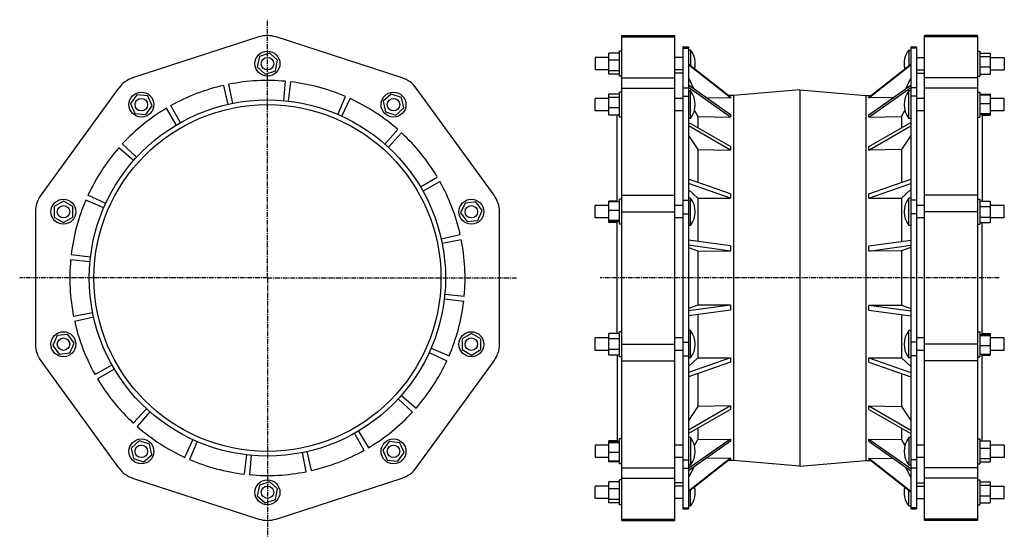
# Model space of a CAD drawing. Header units: millimetres. Extents: x -206 to 1057, y -209 to 454.
import ezdxf

# ---------------------------------------------------------------- set-up
doc = ezdxf.new("R2010")
doc.units = ezdxf.units.MM
doc.header["$LTSCALE"] = 16.335
doc.linetypes.add('CENTER', pattern=[0.6, 0.375, -0.075, 0.075, -0.075])
doc.layers.get('0').update_dxf_attribs({"linetype": 'CONTINUOUS'})
doc.layers.add('DEFAULT_1', color=7, linetype='CENTER')

msp = doc.modelspace()

# ---------------------------------------------------------------- linework, layer by layer
at = {"color": 7, "linetype": 'Continuous'}
for p, q in [((100.6, 431.8), (-61.1, 379.3)), ((284.6, 379.3), (122.9, 431.8)), ((566.5, -188.6), (566.5, 433.6)), ((566.5, 433.6), (634.5, 433.6)), ((634.5, -188.6), (634.5, 433.6)), ((954.5, -188.6), (954.5, 433.6)), ((1022.5, 433.6), (954.5, 433.6)), ((1022.5, 433.6), (1022.5, -188.6)), ((644.5, 419), (644.5, -174)), ((644.5, 419), (652, 419)), ((652, 419), (652, -174)), ((937, 419), (937, -174)), ((937, 419), (944.5, 419)), ((944.5, 419), (944.5, -174)), ((101.5, 406.8), (98.6, 393.3)), ((114.7, 411.1), (101.5, 406.8)), ((124.9, 401.9), (114.7, 411.1)), ((532, 405.5), (532, 389.5)), ((549.9, 405.5), (532, 405.5)), ((549.9, 384), (549.9, 411.1)), ((563.5, 411.1), (549.9, 411.1)), ((563.5, 381.6), (563.5, 413.6)), ((566.5, 413.6), (563.5, 413.6)), ((644.5, 405.5), (634.5, 405.5)), ((654.6, 415.1), (652, 415.1)), ((654.6, 415.1), (654.6, 395)), ((934.4, 415.1), (934.4, 395)), ((934.4, 415.1), (937, 415.1)), ((944.5, 405.5), (954.5, 405.5)), ((1022.5, 413.6), (1025.5, 413.6)), ((1025.5, 413.6), (1025.5, 381.6)), ((1025.5, 411.1), (1039, 411.1)), ((1025.5, 406.8), (1039, 406.8)), ((1039, 411.1), (1039, 384)), ((1039, 405.5), (1057, 405.5)), ((1057, 405.5), (1057, 389.5)), ((98.6, 393.3), (108.9, 384)), ((122.1, 388.3), (124.9, 401.9)), ((563.5, 401.9), (549.9, 401.9)), ((705.7, 354.5), (652, 397.1)), ((705.8, 353.5), (652, 396.2)), ((883.2, 353.5), (937, 396.2)), ((883.3, 354.5), (937, 397.1)), ((1025.5, 393.3), (1039, 393.3)), ((108.9, 384), (122.1, 388.3)), ((549.9, 389.5), (532, 389.5)), ((563.5, 388.3), (549.9, 388.3)), ((563.5, 384), (549.9, 384)), ((566.5, 381.6), (563.5, 381.6)), ((644.5, 389.5), (634.5, 389.5)), ((644.5, 385.5), (634.5, 385.5)), ((652, 379.2), (658.4, 365.6)), ((937, 379.2), (930.6, 365.6)), ((944.5, 389.5), (954.5, 389.5)), ((944.5, 385.5), (954.5, 385.5)), ((1022.5, 381.6), (1025.5, 381.6)), ((1025.5, 384), (1039, 384)), ((1039, 389.5), (1057, 389.5)), ((61.3, 345.3), (55.8, 369.7)), ((67.2, 346.6), (62.3, 371.1)), ((132.7, 350), (135, 374.9)), ((138.6, 349.4), (141.6, 374.2)), ((705.8, 332.1), (652, 370.1)), ((705.7, 329.1), (652, 367)), ((883.2, 332.1), (937, 370.1)), ((883.3, 329.1), (937, 367)), ((-79.1, 366.2), (-179, 228.6)), ((-55.6, 357.7), (-63.7, 346.5)), ((-41.8, 356.2), (-55.6, 357.7)), ((-36.1, 343.6), (-41.8, 356.2)), ((202, 332.4), (211.8, 355.4)), ((270.6, 358.6), (260.3, 349.3)), ((283.8, 354.3), (270.6, 358.6)), ((286.6, 340.8), (283.8, 354.3)), ((402.5, 228.6), (302.6, 366.2)), ((549.9, 331.5), (549.9, 358.6)), ((563.5, 358.6), (549.9, 358.6)), ((563.5, 354.3), (549.9, 354.3)), ((563.5, 329), (563.5, 361)), ((566.5, 361), (563.5, 361)), ((654.6, 362.6), (652, 362.6)), ((654.6, 327.4), (654.6, 362.6)), ((674.7, 354.1), (705.8, 353.5)), ((709.5, 356.7), (702.8, 356.8)), ((794.5, 364), (709.5, 356.7)), ((709.5, 356.7), (709.5, -111.7)), ((794.5, 364), (794.5, -119.1)), ((794.5, 364), (879.5, 356.7)), ((879.5, 356.7), (886.1, 356.8)), ((879.5, 356.7), (879.5, -111.7)), ((914.3, 354.1), (883.2, 353.5)), ((934.4, 327.4), (934.4, 362.6)), ((937, 362.6), (934.4, 362.6)), ((1022.5, 361), (1025.5, 361)), ((1025.5, 361), (1025.5, 329)), ((1025.5, 358.6), (1039, 358.6)), ((1025.5, 357.7), (1039, 357.7)), ((1039, 358.6), (1039, 331.5)), ((-63.7, 346.5), (-58.1, 333.8)), ((-44.3, 332.4), (-36.1, 343.6)), ((0.1, 321.8), (-12.1, 343.7)), ((207.4, 330), (217.9, 352.7)), ((260.3, 349.3), (263.2, 335.8)), ((532, 337), (532, 353)), ((549.9, 353), (532, 353)), ((644.5, 353), (634.5, 353)), ((954.5, 353), (944.5, 353)), ((1025.5, 346.5), (1039, 346.5)), ((1057, 353), (1039, 353)), ((1057, 337), (1057, 353)), ((-58.1, 333.8), (-44.3, 332.4)), ((-5.1, 318.9), (-17.8, 340.3)), ((263.2, 335.8), (276.3, 331.5)), ((276.3, 331.5), (286.6, 340.8)), ((549.9, 337), (532, 337)), ((563.5, 340.8), (549.9, 340.8)), ((563.5, 331.5), (549.9, 331.5)), ((560.5, 220.1), (560.5, 331.5)), ((566.5, 329), (563.5, 329)), ((644.5, 337), (634.5, 337)), ((659.6, 337.6), (663.7, 329.8)), ((663.7, 329.8), (663.7, 315.5)), ((663.7, 329.8), (705.7, 329.1)), ((883.3, 329.1), (925.2, 329.8)), ((925.2, 329.8), (929.4, 337.6)), ((925.2, 329.8), (925.2, 315.5)), ((954.5, 337), (944.5, 337)), ((1022.5, 329), (1025.5, 329)), ((1025.5, 333.8), (1039, 333.8)), ((1025.5, 332.4), (1039, 332.4)), ((1028.5, 332.4), (1028.5, 221.3)), ((1028.5, 331.5), (1039, 331.5)), ((1057, 337), (1039, 337)), ((654.6, 327.4), (652, 327.4)), ((705.7, 291.3), (652, 322.2)), ((705.8, 286.7), (652, 317.7)), ((883.2, 286.7), (937, 317.7)), ((883.3, 291.3), (937, 322.2)), ((937, 327.4), (934.4, 327.4)), ((262.4, 294.3), (278.9, 313.1)), ((266.9, 290.3), (283.8, 308.6)), ((652, 305.4), (663.7, 287.2)), ((937, 305.4), (925.2, 287.2)), ((-56, 277.6), (-74.4, 294.6)), ((-60, 273.1), (-78.8, 289.6)), ((663.7, 287.2), (663.7, 245.3)), ((663.7, 287.2), (705.8, 286.7)), ((925.2, 287.2), (883.2, 286.7)), ((925.2, 287.2), (925.2, 245.3)), ((308.1, 239.3), (329.6, 252.1)), ((311.1, 234.1), (332.9, 246.3)), ((705.8, 230.6), (652, 249.4)), ((705.7, 224.8), (652, 243.6)), ((883.2, 230.6), (937, 249.4)), ((883.3, 224.8), (937, 243.6)), ((-95.7, 218.1), (-118.4, 228.6)), ((652, 236.1), (663.7, 225.1)), ((925.2, 225.1), (937, 236.1)), ((-149.9, 221.3), (-161.9, 214.4)), ((-137.9, 214.4), (-149.9, 221.3)), ((-98.2, 212.7), (-121.1, 222.5)), ((365.3, 218.7), (359.6, 206)), ((379, 220.1), (365.3, 218.7)), ((387.2, 208.9), (379, 220.1)), ((532, 199.5), (532, 215.5)), ((549.9, 215.5), (532, 215.5)), ((549.9, 193.6), (549.9, 221.3)), ((560.5, 221.3), (549.9, 221.3)), ((563.5, 220.1), (549.9, 220.1)), ((563.5, 191.5), (563.5, 223.5)), ((566.5, 223.5), (563.5, 223.5)), ((644.5, 215.5), (634.5, 215.5)), ((654.6, 225.1), (652, 225.1)), ((654.6, 189.9), (654.6, 225.1)), ((663.7, 225.1), (663.7, 169.4)), ((663.7, 225.1), (705.7, 224.8)), ((883.3, 224.8), (925.2, 225.1)), ((925.2, 225.1), (925.2, 169.4)), ((937, 225.1), (934.4, 225.1)), ((934.4, 189.9), (934.4, 225.1)), ((954.5, 215.5), (944.5, 215.5)), ((1022.5, 223.5), (1025.5, 223.5)), ((1025.5, 223.5), (1025.5, 191.5)), ((1025.5, 221.3), (1039, 221.3)), ((1039, 221.3), (1039, 193.6)), ((1057, 215.5), (1039, 215.5)), ((1057, 199.5), (1057, 215.5)), ((-185.9, 207.5), (-185.9, 37.5)), ((-161.9, 214.4), (-161.9, 200.6)), ((-137.9, 200.6), (-137.9, 214.4)), ((359.6, 206), (367.8, 194.8)), ((381.5, 196.3), (387.2, 208.9)), ((409.4, 37.5), (409.4, 207.5)), ((563.5, 208.9), (549.9, 208.9)), ((1025.5, 214.4), (1039, 214.4)), ((-161.9, 200.6), (-149.9, 193.6)), ((-149.9, 193.6), (-137.9, 200.6)), ((367.8, 194.8), (381.5, 196.3)), ((549.9, 199.5), (532, 199.5)), ((563.5, 196.3), (549.9, 196.3)), ((563.5, 194.8), (549.9, 194.8)), ((560.5, 193.6), (549.9, 193.6)), ((560.5, 51.3), (560.5, 194.8)), ((566.5, 191.5), (563.5, 191.5)), ((644.5, 199.5), (634.5, 199.5)), ((654.6, 189.9), (652, 189.9)), ((937, 189.9), (934.4, 189.9)), ((954.5, 199.5), (944.5, 199.5)), ((1022.5, 191.5), (1025.5, 191.5)), ((1025.5, 200.6), (1039, 200.6)), ((1025.5, 193.6), (1039, 193.6)), ((1028.5, 50.1), (1028.5, 193.6)), ((1057, 199.5), (1039, 199.5)), ((334.6, 172.9), (359, 178.4)), ((335.9, 167.1), (360.4, 171.9)), ((705.7, 163.6), (652, 171.1)), ((705.8, 157.1), (652, 164.7)), ((883.2, 157.1), (937, 164.7)), ((883.3, 163.6), (937, 171.1)), ((-115.1, 149.3), (-140, 152.3)), ((652, 161.7), (663.7, 157.3)), ((663.7, 157.3), (663.7, 87.7)), ((663.7, 157.3), (705.8, 157.1)), ((925.2, 157.3), (883.2, 157.1)), ((937, 161.7), (925.2, 157.3)), ((925.2, 157.3), (925.2, 87.7)), ((-115.8, 143.4), (-140.7, 145.7)), ((339.3, 101.6), (364.2, 99.3)), ((338.7, 95.6), (363.5, 92.7)), ((-112.3, 77.9), (-136.9, 73)), ((705.8, 87.8), (652, 80.3)), ((663.7, 87.7), (652, 83.3)), ((705.7, 81.4), (652, 73.9)), ((705.8, 87.8), (663.7, 87.7)), ((883.2, 87.8), (925.2, 87.7)), ((883.2, 87.8), (937, 80.3)), ((883.3, 81.4), (937, 73.9)), ((925.2, 87.7), (937, 83.3)), ((-111.1, 72), (-135.5, 66.5)), ((663.7, 75.5), (663.7, 19.8)), ((925.2, 75.5), (925.2, 19.8)), ((373.4, 51.3), (361.4, 44.4)), ((385.4, 44.4), (373.4, 51.3)), ((549.9, 23.6), (549.9, 51.3)), ((563.5, 51.3), (549.9, 51.3)), ((563.5, 21.5), (563.5, 53.5)), ((566.5, 53.5), (563.5, 53.5)), ((654.6, 55.1), (652, 55.1)), ((654.6, 19.9), (654.6, 55.1)), ((937, 55.1), (934.4, 55.1)), ((934.4, 19.9), (934.4, 55.1)), ((1022.5, 53.5), (1025.5, 53.5)), ((1025.5, 53.5), (1025.5, 21.5)), ((1028.5, 51.3), (1039, 51.3)), ((1039, 51.3), (1039, 23.6)), ((-158, 48.7), (-163.6, 36)), ((-144.2, 50.1), (-158, 48.7)), ((-136.1, 38.9), (-144.2, 50.1)), ((-141.7, 26.3), (-136.1, 38.9)), ((361.4, 44.4), (361.4, 30.5)), ((385.4, 30.5), (385.4, 44.4)), ((532, 29.5), (532, 45.5)), ((549.9, 45.5), (532, 45.5)), ((563.5, 44.4), (549.9, 44.4)), ((644.5, 45.5), (634.5, 45.5)), ((954.5, 45.5), (944.5, 45.5)), ((1025.5, 50.1), (1039, 50.1)), ((1025.5, 48.7), (1039, 48.7)), ((1057, 45.5), (1039, 45.5)), ((1057, 29.5), (1057, 45.5)), ((-163.6, 36), (-155.5, 24.8)), ((-155.5, 24.8), (-141.7, 26.3)), ((319.3, 26.8), (342, 16.3)), ((321.7, 32.3), (344.7, 22.4)), ((361.4, 30.5), (373.4, 23.6)), ((373.4, 23.6), (385.4, 30.5)), ((549.9, 29.5), (532, 29.5)), ((563.5, 30.5), (549.9, 30.5)), ((644.5, 29.5), (634.5, 29.5)), ((954.5, 29.5), (944.5, 29.5)), ((1025.5, 36), (1039, 36)), ((1057, 29.5), (1039, 29.5)), ((-179, 16.3), (-79.1, -121.2)), ((302.6, -121.2), (402.5, 16.3)), ((563.5, 23.6), (549.9, 23.6)), ((560.5, 23.6), (560.5, -87.4)), ((566.5, 21.5), (563.5, 21.5)), ((705.7, 20.2), (652, 1.4)), ((654.6, 19.9), (652, 19.9)), ((652, 8.8), (663.7, 19.8)), ((705.8, 14.3), (652, -4.5)), ((663.7, 19.8), (705.7, 20.2)), ((883.2, 14.3), (937, -4.5)), ((883.3, 20.2), (925.2, 19.8)), ((883.3, 20.2), (937, 1.4)), ((925.2, 19.8), (937, 8.8)), ((937, 19.9), (934.4, 19.9)), ((1022.5, 21.5), (1025.5, 21.5)), ((1025.5, 24.8), (1039, 24.8)), ((1028.5, -86.5), (1028.5, 24.8)), ((1028.5, 23.6), (1039, 23.6)), ((-87.6, 10.8), (-109.4, -1.4)), ((-84.6, 5.6), (-106.1, -7.1)), ((663.7, -0.4), (663.7, -42.3)), ((925.2, -0.4), (925.2, -42.3)), ((279.6, -32.6), (297.9, -49.6)), ((283.6, -28.2), (302.4, -44.7)), ((-43.3, -45.3), (-60.3, -63.7)), ((-38.9, -49.3), (-55.4, -68.1)), ((705.8, -41.7), (652, -72.8)), ((663.7, -42.3), (652, -60.4)), ((705.7, -46.3), (652, -77.3)), ((705.8, -41.7), (663.7, -42.3)), ((883.2, -41.7), (925.2, -42.3)), ((883.2, -41.7), (937, -72.8)), ((883.3, -46.3), (937, -77.3)), ((925.2, -42.3), (937, -60.4)), ((228.6, -73.9), (241.4, -95.4)), ((663.7, -70.5), (663.7, -84.8)), ((925.2, -70.5), (925.2, -84.8)), ((-52.8, -86.5), (-63.1, -95.8)), ((-39.6, -90.8), (-52.8, -86.5)), ((16.1, -85), (5.6, -107.7)), ((21.6, -87.5), (11.7, -110.4)), ((223.4, -76.9), (235.6, -98.7)), ((267.8, -87.4), (259.7, -98.6)), ((281.6, -88.9), (267.8, -87.4)), ((549.9, -113.6), (549.9, -86.5)), ((560.5, -86.5), (549.9, -86.5)), ((563.5, -87.4), (549.9, -87.4)), ((563.5, -116.1), (563.5, -84.1)), ((566.5, -84.1), (563.5, -84.1)), ((654.6, -82.4), (652, -82.4)), ((705.7, -84.2), (652, -122.1)), ((705.8, -87.1), (652, -125.1)), ((654.6, -82.4), (654.6, -117.6)), ((659.6, -92.7), (663.7, -84.8)), ((663.7, -84.8), (705.7, -84.2)), ((883.2, -87.1), (937, -125.1)), ((883.3, -84.2), (925.2, -84.8)), ((883.3, -84.2), (937, -122.1)), ((925.2, -84.8), (929.4, -92.7)), ((937, -82.4), (934.4, -82.4)), ((934.4, -82.4), (934.4, -117.6)), ((1022.5, -84.1), (1025.5, -84.1)), ((1025.5, -84.1), (1025.5, -116.1)), ((1025.5, -86.5), (1039, -86.5)), ((1039, -86.5), (1039, -113.6)), ((-63.1, -95.8), (-60.2, -109.4)), ((-36.7, -104.4), (-39.6, -90.8)), ((162.2, -100.4), (167.7, -124.8)), ((259.7, -98.6), (265.3, -111.3)), ((287.2, -101.5), (281.6, -88.9)), ((532, -92), (532, -108)), ((549.9, -92), (532, -92)), ((563.5, -88.9), (549.9, -88.9)), ((644.5, -92), (634.5, -92)), ((954.5, -92), (944.5, -92)), ((1025.5, -95.8), (1039, -95.8)), ((1057, -92), (1039, -92)), ((1057, -92), (1057, -108)), ((-60.2, -109.4), (-47, -113.6)), ((-47, -113.6), (-36.7, -104.4)), ((84.9, -104.4), (82, -129.3)), ((90.9, -105.1), (88.6, -130)), ((156.3, -101.6), (161.2, -126.2)), ((265.3, -111.3), (279.1, -112.7)), ((279.1, -112.7), (287.2, -101.5)), ((549.9, -108), (532, -108)), ((563.5, -101.5), (549.9, -101.5)), ((563.5, -112.7), (549.9, -112.7)), ((563.5, -113.6), (549.9, -113.6)), ((644.5, -108), (634.5, -108)), ((705.8, -108.6), (652, -151.2)), ((705.7, -109.6), (652, -152.1)), ((705.8, -108.6), (674.7, -109.1)), ((709.5, -111.7), (702.8, -111.8)), ((794.5, -119.1), (709.5, -111.7)), ((794.5, -119.1), (879.5, -111.7)), ((879.5, -111.7), (886.1, -111.8)), ((883.2, -108.6), (914.3, -109.1)), ((883.2, -108.6), (937, -151.2)), ((883.3, -109.6), (937, -152.1)), ((954.5, -108), (944.5, -108)), ((1025.5, -109.4), (1039, -109.4)), ((1025.5, -113.6), (1039, -113.6)), ((1057, -108), (1039, -108)), ((566.5, -116.1), (563.5, -116.1)), ((654.6, -117.6), (652, -117.6)), ((658.4, -120.6), (652, -134.2)), ((930.6, -120.6), (937, -134.2)), ((937, -117.6), (934.4, -117.6)), ((1022.5, -116.1), (1025.5, -116.1)), ((-61.1, -134.3), (100.6, -186.9)), ((122.9, -186.9), (284.6, -134.3)), ((566.5, -136.6), (563.5, -136.6)), ((563.5, -168.6), (563.5, -136.6)), ((1022.5, -136.6), (1025.5, -136.6)), ((1025.5, -136.6), (1025.5, -168.6)), ((101.5, -143.3), (98.6, -156.9)), ((114.7, -139.1), (101.5, -143.3)), ((124.9, -148.3), (114.7, -139.1)), ((122.1, -161.9), (124.9, -148.3)), ((532, -160.5), (532, -144.5)), ((549.9, -144.5), (532, -144.5)), ((549.9, -166.2), (549.9, -139.1)), ((563.5, -139.1), (549.9, -139.1)), ((563.5, -148.3), (549.9, -148.3)), ((644.5, -140.5), (634.5, -140.5)), ((644.5, -144.5), (634.5, -144.5)), ((654.6, -170.1), (654.6, -150)), ((934.4, -170.1), (934.4, -150)), ((944.5, -140.5), (954.5, -140.5)), ((944.5, -144.5), (954.5, -144.5)), ((1025.5, -139.1), (1039, -139.1)), ((1025.5, -143.3), (1039, -143.3)), ((1039, -139.1), (1039, -166.2)), ((1039, -144.5), (1057, -144.5)), ((1057, -160.5), (1057, -144.5)), ((98.6, -156.9), (108.9, -166.2)), ((108.9, -166.2), (122.1, -161.9)), ((549.9, -160.5), (532, -160.5)), ((563.5, -161.9), (549.9, -161.9)), ((644.5, -160.5), (634.5, -160.5)), ((944.5, -160.5), (954.5, -160.5)), ((1025.5, -156.9), (1039, -156.9)), ((1039, -160.5), (1057, -160.5)), ((563.5, -166.2), (549.9, -166.2)), ((566.5, -168.6), (563.5, -168.6)), ((644.5, -174), (652, -174)), ((654.6, -170.1), (652, -170.1)), ((934.4, -170.1), (937, -170.1)), ((937, -174), (944.5, -174)), ((1022.5, -168.6), (1025.5, -168.6)), ((1025.5, -166.2), (1039, -166.2)), ((566.5, -188.6), (634.5, -188.6)), ((1022.5, -188.6), (954.5, -188.6))]:
    msp.add_line(p, q, dxfattribs=at)
at = {"color": 9, "linetype": 'Continuous'}
for p, q in [((566.5, 431.8), (634.5, 431.8)), ((1022.5, 431.8), (954.5, 431.8)), ((644.5, 417.5), (652, 417.5)), ((944.5, 417.5), (937, 417.5)), ((566.5, 379.3), (634.5, 379.3)), ((1022.5, 379.3), (954.5, 379.3)), ((644.5, 366.6), (652, 366.6)), ((944.5, 366.6), (937, 366.6)), ((566.5, 366.2), (634.5, 366.2)), ((644.5, 355.7), (652, 355.7)), ((944.5, 355.7), (937, 355.7)), ((1022.5, 366.2), (954.5, 366.2)), ((566.5, 228.6), (634.5, 228.6)), ((1022.5, 228.6), (954.5, 228.6)), ((644.5, 222.5), (652, 222.5)), ((944.5, 222.5), (937, 222.5)), ((566.5, 207.5), (634.5, 207.5)), ((644.5, 204.8), (652, 204.8)), ((944.5, 204.8), (937, 204.8)), ((1022.5, 207.5), (954.5, 207.5)), ((644.5, 40.1), (652, 40.1)), ((944.5, 40.1), (937, 40.1)), ((566.5, 37.5), (634.5, 37.5)), ((1022.5, 37.5), (954.5, 37.5)), ((566.5, 16.3), (634.5, 16.3)), ((644.5, 22.5), (652, 22.5)), ((944.5, 22.5), (937, 22.5)), ((1022.5, 16.3), (954.5, 16.3)), ((644.5, -110.8), (652, -110.8)), ((944.5, -110.8), (937, -110.8)), ((566.5, -121.2), (634.5, -121.2)), ((644.5, -121.7), (652, -121.7)), ((944.5, -121.7), (937, -121.7)), ((1022.5, -121.2), (954.5, -121.2)), ((566.5, -134.3), (634.5, -134.3)), ((1022.5, -134.3), (954.5, -134.3)), ((644.5, -172.6), (652, -172.6)), ((944.5, -172.6), (937, -172.6)), ((566.5, -186.9), (634.5, -186.9)), ((1022.5, -186.9), (954.5, -186.9))]:
    msp.add_line(p, q, dxfattribs=at)
at = {"color": 7, "linetype": 'Continuous'}
for centre, radius in [((111.8, 397.6), 16), ((111.8, 397.5), 8), ((-49.9, 345), 16), ((273.5, 345), 16), ((111.8, 122.5), 228.5), ((111.8, 122.5), 222.5), ((-49.9, 345), 8), ((273.4, 345), 8), ((-149.9, 207.5), 16), ((-149.8, 207.5), 8), ((373.4, 207.5), 16), ((373.3, 207.5), 8), ((-149.9, 37.5), 16), ((373.4, 37.5), 16), ((-149.8, 37.5), 8), ((373.3, 37.5), 8), ((-49.9, -100.1), 16), ((273.5, -100.1), 16), ((-49.9, -100), 8), ((273.4, -100), 8), ((111.8, -152.6), 16), ((111.8, -152.5), 8)]:
    msp.add_circle(centre, radius, dxfattribs=at)
for centre, radius, start, end in [((111.8, 397.6), 36, 72, 108), ((631.2, 397.5), 29.3, 347.0782, 36.9188), ((957.8, 397.5), 29.3, 143.0812, 192.9218), ((-49.9, 345), 36, 108, 144), ((273.5, 345), 36, 36, 72), ((111.8, 122.5), 253.5, 102.75, 119.25), ((111.8, 122.5), 253.5, 84.75, 101.25), ((111.8, 122.5), 253.5, 66.75, 83.25), ((631.2, 345), 29.3, 323.0812, 36.9188), ((957.8, 345), 29.3, 143.0812, 216.9188), ((111.8, 122.5), 253.5, 48.75, 65.25), ((111.8, 122.5), 253.5, 120.75, 137.25), ((111.8, 122.5), 253.5, 30.75, 47.25), ((111.8, 122.5), 253.5, 138.75, 155.25), ((111.8, 122.5), 253.5, 12.75, 29.25), ((-149.9, 207.5), 36, 144, 180), ((373.4, 207.5), 36, 0, 36), ((111.8, 122.5), 253.5, 156.75, 173.25), ((631.2, 207.5), 29.3, 323.0812, 36.9188), ((957.8, 207.5), 29.3, 143.0812, 216.9188), ((111.8, 122.5), 253.5, 354.75, 11.25), ((111.8, 122.5), 253.5, 174.75, 191.25), ((111.8, 122.5), 253.5, 336.75, 353.25), ((111.8, 122.5), 253.5, 192.75, 209.25), ((631.2, 37.5), 29.3, 323.0812, 36.9188), ((957.8, 37.5), 29.3, 143.0812, 216.9188), ((-149.9, 37.5), 36, 180, 216), ((373.4, 37.5), 36, 324, 360), ((111.8, 122.5), 253.5, 318.75, 335.25), ((111.8, 122.5), 253.5, 210.75, 227.25), ((111.8, 122.5), 253.5, 300.75, 317.25), ((111.8, 122.5), 253.5, 228.75, 245.25), ((631.2, -100), 29.3, 323.0812, 36.9188), ((957.8, -100), 29.3, 143.0812, 216.9188), ((111.8, 122.5), 253.5, 282.75, 299.25), ((111.8, 122.5), 253.5, 246.75, 263.25), ((-49.9, -100.1), 36, 216, 252), ((111.8, 122.5), 253.5, 264.75, 281.25), ((273.5, -100.1), 36, 288, 324), ((631.2, -152.5), 29.3, 323.0812, 12.9218), ((957.8, -152.5), 29.3, 167.0782, 216.9188), ((111.8, -152.6), 36, 252, 288)]:
    msp.add_arc(centre, radius, start, end, dxfattribs=at)
for centre, major_axis, ratio, start_param, end_param in [((992.2, 127.4), (286.1, -228.4), 0.067334, -3.08789, -3.059526), ((596.7, 127.4), (286.1, 228.4), 0.067334, -0.082067, -0.053702), ((992.2, 126.9), (281.6, -218.8), 0.243316, -2.983125, -2.954761), ((596.7, 126.9), (281.6, 218.8), 0.243316, -0.186832, -0.158467), ((992.2, 126.1), (275.5, -202.6), 0.389503, -2.862669, -2.834305), ((596.7, 126.1), (275.5, 202.6), 0.389503, -0.307288, -0.278924), ((992.2, 124.7), (269.5, -164.3), 0.593132, -2.823024, -2.79466), ((596.7, 124.7), (269.5, 164.3), 0.593132, -0.346933, -0.318568), ((992.2, 123.4), (277.5, -95.3), 0.751218, -2.889092, -2.860728), ((596.7, 123.4), (277.5, 95.3), 0.751218, -0.280865, -0.252501), ((992.2, 121.6), (277.5, 95.3), 0.751218, 2.860728, 2.889092), ((596.7, 121.6), (277.5, -95.3), 0.751218, 0.252501, 0.280865), ((992.2, 120.3), (269.5, 164.3), 0.593132, 2.79466, 2.823024), ((596.7, 120.3), (269.5, -164.3), 0.593132, 0.318568, 0.346933), ((992.2, 118.9), (275.5, 202.6), 0.389503, 2.834305, 2.862669), ((596.7, 118.9), (275.5, -202.6), 0.389503, 0.278924, 0.307288), ((992.2, 118.1), (281.6, 218.8), 0.243316, 2.954761, 2.983125), ((596.7, 118.1), (281.6, -218.8), 0.243316, 0.158467, 0.186832), ((992.2, 117.5), (286.1, 228.4), 0.067334, 3.059526, 3.08789), ((596.7, 117.5), (286.1, -228.4), 0.067334, 0.053702, 0.082067)]:
    msp.add_ellipse(centre, major_axis=major_axis, ratio=ratio, start_param=start_param, end_param=end_param, dxfattribs=at)
at = {"layer": 'DEFAULT_1', "color": 7, "linetype": 'CENTER'}
for p, q in [((111.8, 122.5), (111.8, 454)), ((111.8, 122.5), (-206, 122.5)), ((111.8, 122.5), (111.8, -209.1)), ((111.8, 122.5), (431.2, 122.5)), ((1050.5, 122.5), (538.5, 122.5))]:
    msp.add_line(p, q, dxfattribs=at)

doc.saveas('drawing.dxf')
